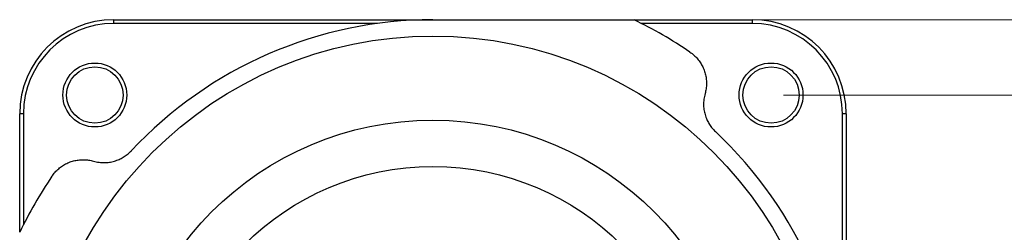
# Model space of a CAD drawing. Header units: millimetres. Extents: x 5 to 292, y 5 to 205.
# Tile 3 of 10: x 132 to 211, y 127 to 144. Entities that reach past the tile are written whole.
import ezdxf

# ---------------------------------------------------------------- set-up
doc = ezdxf.new("R2010")
doc.units = ezdxf.units.MM
doc.styles.add('SLDTEXTSTYLE0', font='TXT', dxfattribs={"width": 0.75, "bigfont": 'bigfont'})
doc.dimstyles.new('SLDDIMSTYLE1', dxfattribs={"dimtxt": 3.5, "dimasz": 3, "dimexe": 0, "dimexo": 0.0625, "dimgap": 0.875, "dimtad": 3, "dimdec": 0, "dimrnd": 1e-09, "dimzin": 12, "dimdsep": 46, "dimtxsty": 'SLDTEXTSTYLE0', "dimsah": 1, "dimcen": 0.09, "dimadec": 0, "dimazin": 3, "dimtfac": 1, "dimtdec": 0, "dimtofl": 0, "dimtmove": 0, "dimatfit": 3, "dimfxl": 1, "dimfrac": 2, "dimtolj": 1, "dimtzin": 12, "dimarcsym": 0})

# ---------------------------------------------------------------- blocks, each defined once
blk = doc.blocks.new('_D_7')
at = {"color": 7, "linetype": 'Continuous', "lineweight": 0}
for p, q in [((181.936, 144.202), (226.374, 144.202)), ((225.374, 78.202), (225.374, 144.202)), ((181.936, 78.202), (226.374, 78.202))]:
    blk.add_line(p, q, dxfattribs=at)
at = {"color": 7, "linetype": 'Continuous', "lineweight": 18}
for points in [[(225.374, 144.202), (224.974, 141.202), (225.774, 141.202)], [(225.374, 78.202), (225.774, 81.202), (224.974, 81.202)]]:
    blk.add_solid(points, dxfattribs=at)
at = {"color": 7, "linetype": 'Continuous', "lineweight": 18, "insert": (220.862, 107.35), "char_height": 3.5, "attachment_point": 1, "rotation": 90, "style": 'SLDTEXTSTYLE0'}
blk.add_mtext('66', dxfattribs=at)
blk = doc.blocks.new('_D_9')
at = {"color": 7, "linetype": 'Continuous', "lineweight": 0}
for p, q in [((192.877, 138.202), (219.026, 138.202)), ((218.026, 84.202), (218.026, 138.202)), ((192.877, 84.202), (219.026, 84.202))]:
    blk.add_line(p, q, dxfattribs=at)
at = {"color": 7, "linetype": 'Continuous', "lineweight": 18}
for points in [[(218.026, 138.202), (217.626, 135.202), (218.426, 135.202)], [(218.026, 84.202), (218.426, 87.202), (217.626, 87.202)]]:
    blk.add_solid(points, dxfattribs=at)
at = {"color": 7, "linetype": 'Continuous', "lineweight": 18, "insert": (213.515, 107.35), "char_height": 3.5, "attachment_point": 1, "rotation": 90, "style": 'SLDTEXTSTYLE0'}
blk.add_mtext('54', dxfattribs=at)

msp = doc.modelspace()

# ---------------------------------------------------------------- linework, layer by layer
at = {"color": 7, "linetype": 'Continuous', "lineweight": 25}
for p, q in [((139.377, 144.202), (164.874, 144.202)), ((139.377, 144.202), (139.377, 143.902)), ((160.437, 143.902), (139.377, 143.902)), ((180.939, 144.202), (190.377, 144.202)), ((190.377, 143.902), (181.538, 143.902)), ((190.377, 144.202), (190.377, 143.902)), ((131.877, 127.264), (131.877, 136.702)), ((132.177, 136.702), (131.877, 136.702)), ((132.177, 136.702), (132.177, 127.863)), ((197.577, 115.642), (197.577, 136.702)), ((197.877, 136.702), (197.577, 136.702)), ((197.877, 136.702), (197.877, 111.205))]:
    msp.add_line(p, q, dxfattribs=at)
for centre, radius in [((164.877, 111.202), 31.7), ((137.877, 138.202), 2.55), ((191.877, 138.202), 2.55), ((137.877, 138.202), 2.25), ((191.877, 138.202), 2.25), ((164.877, 111.202), 25), ((164.877, 111.202), 21.3)]:
    msp.add_circle(centre, radius, dxfattribs=at)
for centre, radius, start, end in [((139.377, 136.702), 7.5, 90, 180), ((139.377, 136.702), 7.2, 90, 180), ((164.877, 111.202), 33, 90, 136.87453), ((164.877, 111.202), 36.7, 56, 64.05083), ((190.377, 136.702), 7.5, 0, 90), ((190.377, 136.702), 7.2, 0, 90), ((164.877, 111.202), 33, 0, 46.87453), ((164.877, 111.202), 36.7, 146, 154.05083)]:
    msp.add_arc(centre, radius, start, end, dxfattribs=at)
for points, knots in [([(164.877, 144.202), (165.047, 144.202), (165.387, 144.202), (165.955, 144.202), (166.58, 144.202), (167.261, 144.202), (167.97, 144.202), (168.708, 144.202), (169.388, 144.202), (169.983, 144.202), (170.492, 144.202), (170.997, 144.202), (171.56, 144.202), (172.182, 144.202), (172.862, 144.202), (173.601, 144.202), (174.399, 144.202), (175.253, 144.202), (175.992, 144.202), (176.616, 144.202), (177.28, 144.202), (178.091, 144.202), (179.046, 144.202), (179.995, 144.202), (180.622, 144.202), (180.936, 144.202)], [0, 0, 0, 0, 0.030754, 0.061507, 0.102608, 0.143712, 0.184813, 0.231257, 0.277702, 0.308812, 0.339922, 0.370739, 0.401555, 0.443534, 0.485517, 0.527496, 0.581061, 0.634632, 0.688199, 0.720779, 0.75336, 0.814984, 0.876609, 0.938304, 1, 1, 1, 1]), ([(185.399, 141.628), (185.455, 141.588), (185.567, 141.51), (185.723, 141.378), (185.87, 141.238), (186.005, 141.09), (186.128, 140.936), (186.238, 140.777), (186.337, 140.614), (186.426, 140.443), (186.505, 140.266), (186.572, 140.083), (186.626, 139.899), (186.668, 139.716), (186.699, 139.523), (186.719, 139.32), (186.724, 139.108), (186.714, 138.9), (186.691, 138.697), (186.655, 138.499), (186.621, 138.372), (186.604, 138.309)], [0, 0, 0, 0, 0.046973, 0.09414, 0.141323, 0.188316, 0.235071, 0.281972, 0.328899, 0.375689, 0.426638, 0.477746, 0.528944, 0.58012, 0.631125, 0.692399, 0.753859, 0.815453, 0.877093, 0.938657, 1, 1, 1, 1]), ([(186.604, 138.309), (186.585, 138.236), (186.546, 138.091), (186.509, 137.864), (186.487, 137.629), (186.484, 137.389), (186.5, 137.16), (186.532, 136.944), (186.575, 136.743), (186.634, 136.54), (186.704, 136.349), (186.783, 136.172), (186.869, 136.008), (186.966, 135.847), (187.072, 135.693), (187.186, 135.549), (187.305, 135.414), (187.392, 135.329), (187.436, 135.287)], [0, 0, 0, 0, 0.079836, 0.159955, 0.240102, 0.320091, 0.399817, 0.462793, 0.525942, 0.589038, 0.651941, 0.703272, 0.754771, 0.806234, 0.857515, 0.904984, 0.95254, 1, 1, 1, 1]), ([(137.77, 132.929), (137.843, 132.91), (137.988, 132.872), (138.215, 132.834), (138.449, 132.812), (138.69, 132.81), (138.919, 132.826), (139.135, 132.857), (139.336, 132.9), (139.539, 132.959), (139.729, 133.029), (139.907, 133.108), (140.071, 133.194), (140.232, 133.291), (140.386, 133.397), (140.53, 133.511), (140.665, 133.631), (140.749, 133.718), (140.792, 133.761)], [0, 0, 0, 0, 0.0798362, 0.1599553, 0.2401023, 0.3200906, 0.3998168, 0.4627934, 0.5259425, 0.5890379, 0.6519411, 0.7032719, 0.7547712, 0.806234, 0.8575149, 0.9049835, 0.9525397, 1, 1, 1, 1]), ([(134.451, 131.724), (134.49, 131.78), (134.569, 131.892), (134.701, 132.048), (134.841, 132.195), (134.989, 132.33), (135.143, 132.453), (135.302, 132.564), (135.465, 132.662), (135.635, 132.752), (135.813, 132.83), (135.996, 132.897), (136.18, 132.951), (136.363, 132.993), (136.556, 133.025), (136.759, 133.044), (136.971, 133.049), (137.179, 133.04), (137.382, 133.016), (137.58, 132.98), (137.707, 132.946), (137.77, 132.929)], [0, 0, 0, 0, 0.046973, 0.09414, 0.141323, 0.188316, 0.235071, 0.281972, 0.328899, 0.375689, 0.426638, 0.477746, 0.528944, 0.58012, 0.631125, 0.692399, 0.753859, 0.815453, 0.877093, 0.938657, 1, 1, 1, 1])]:
    msp.add_open_spline(points, degree=3, knots=knots, dxfattribs=at)

# ---------------------------------------------------------------- dimensions: what is measured, and where the dimension line sits
at = {"color": 7, "linetype": 'Continuous', "lineweight": 18}
for base, p1, p2, picture, middle in [((225.374, 144.202), (180.936, 78.202), (180.936, 144.202), '_D_7', (225.374, 109.936)), ((218.026, 138.202), (191.877, 84.202), (191.877, 138.202), '_D_9', (218.026, 109.936))]:
    dim = msp.add_linear_dim(base=base, p1=p1, p2=p2, angle=90, dimstyle='SLDDIMSTYLE1', dxfattribs=at)
    dim.commit()
    dim.dimension.update_dxf_attribs({"geometry": picture, "text_midpoint": middle, "dimtype": 160})

doc.saveas('drawing.dxf')
